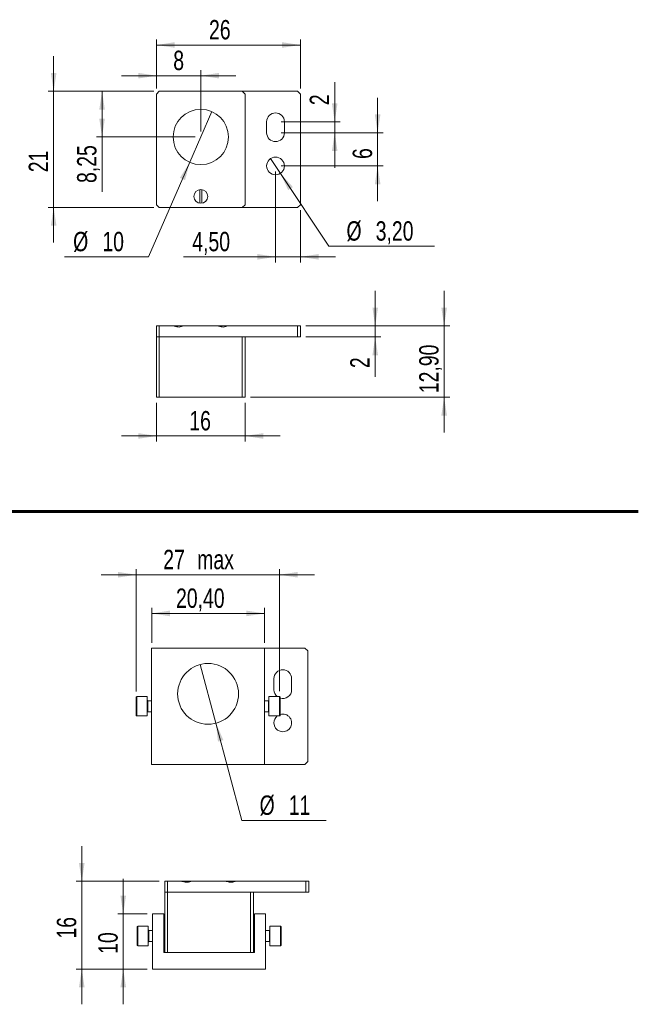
# Model space of a CAD drawing. Header units: millimetres. Extents: x 10 to 197, y 86 to 268.
# Tile 3 of 3: x 85 to 197, y 86 to 264. Entities that reach past the tile are written whole.
import ezdxf

# ---------------------------------------------------------------- set-up
doc = ezdxf.new("R2010")
doc.units = ezdxf.units.MM
doc.styles.add('SLDTEXTSTYLE0', font='TXT', dxfattribs={"width": 0.75})
doc.dimstyles.new('SLDDIMSTYLE0', dxfattribs={"dimtxt": 3.5, "dimasz": 3.302, "dimexe": 0, "dimexo": 0.0625, "dimgap": 0.875, "dimtad": 1, "dimtoh": 1, "dimrnd": 1e-09, "dimzin": 12, "dimdsep": 46, "dimtxsty": 'SLDTEXTSTYLE0', "dimsah": 1, "dimcen": 0.09, "dimadec": 0, "dimazin": 0, "dimtfac": 1, "dimtofl": 0, "dimtmove": 0, "dimatfit": 3, "dimfxl": 0, "dimtolj": 1, "dimtzin": 12, "dimarcsym": 0})
doc.dimstyles.new('SLDDIMSTYLE1', dxfattribs={"dimtxt": 3.5, "dimasz": 3.302, "dimexe": 0, "dimexo": 0.0625, "dimgap": 0.875, "dimtad": 1, "dimtoh": 1, "dimrnd": 1e-09, "dimzin": 12, "dimdsep": 46, "dimtxsty": 'SLDTEXTSTYLE0', "dimsah": 1, "dimcen": 0.09, "dimadec": 0, "dimazin": 0, "dimtfac": 1, "dimtofl": 0, "dimtmove": 0, "dimatfit": 3, "dimfxl": 0, "dimtolj": 1, "dimtzin": 12, "dimarcsym": 0})
doc.dimstyles.new('SLDDIMSTYLE2', dxfattribs={"dimtxt": 3.5, "dimasz": 3.302, "dimexe": 0, "dimexo": 0.0625, "dimgap": 0.875, "dimtad": 0, "dimtih": 1, "dimtoh": 1, "dimrnd": 1e-09, "dimzin": 12, "dimdsep": 46, "dimtxsty": 'SLDTEXTSTYLE0', "dimsah": 1, "dimcen": 0.09, "dimadec": 0, "dimazin": 0, "dimtfac": 1, "dimtmove": 0, "dimatfit": 3, "dimfxl": 0, "dimtolj": 1, "dimtzin": 12, "dimarcsym": 0})

# ---------------------------------------------------------------- blocks, each defined once
blk = doc.blocks.new('*D3')
at = {"color": 7, "linetype": 'Continuous', "lineweight": 0}
for p, q in [((110.08, 251.11), (110.08, 259.98)), ((136.08, 251.11), (136.08, 259.98)), ((136.08, 258.98), (110.08, 258.98))]:
    blk.add_line(p, q, dxfattribs=at)
for points in [[(110.08, 258.98), (113.38, 258.48), (113.38, 259.49)], [(136.08, 258.98), (132.78, 259.49), (132.78, 258.48)]]:
    blk.add_solid(points, dxfattribs=at)
at = {"color": 7, "linetype": 'Continuous', "lineweight": 0, "insert": (119.56, 263.5), "char_height": 3.5, "attachment_point": 1, "style": 'SLDTEXTSTYLE0'}
blk.add_mtext('26', dxfattribs=at)
blk = doc.blocks.new('*D4')
at = {"color": 7, "linetype": 'Continuous', "lineweight": 0}
for p, q in [((91.49, 250.61), (91.49, 256.96)), ((109.58, 250.61), (90.49, 250.61)), ((91.49, 250.61), (91.49, 229.61)), ((109.58, 229.61), (90.49, 229.61)), ((91.49, 229.61), (91.49, 223.26))]:
    blk.add_line(p, q, dxfattribs=at)
for points in [[(91.49, 250.61), (92, 253.92), (90.98, 253.92)], [(91.49, 229.61), (90.98, 226.31), (92, 226.31)]]:
    blk.add_solid(points, dxfattribs=at)
at = {"color": 7, "linetype": 'Continuous', "lineweight": 0, "insert": (86.98, 235.98), "char_height": 3.5, "attachment_point": 1, "rotation": 90, "style": 'SLDTEXTSTYLE0'}
blk.add_mtext('21', dxfattribs=at)
blk = doc.blocks.new('*D5')
at = {"color": 7, "linetype": 'Continuous', "lineweight": 0}
for p, q in [((110.08, 253.43), (103.73, 253.43)), ((110.08, 251.11), (110.08, 254.43)), ((118.08, 253.43), (110.08, 253.43)), ((118.08, 243.36), (118.08, 254.43)), ((118.08, 253.43), (124.43, 253.43))]:
    blk.add_line(p, q, dxfattribs=at)
for points in [[(110.08, 253.43), (106.78, 253.94), (106.78, 252.93)], [(118.08, 253.43), (121.38, 252.93), (121.38, 253.94)]]:
    blk.add_solid(points, dxfattribs=at)
at = {"color": 7, "linetype": 'Continuous', "lineweight": 0, "insert": (113.1, 257.95), "char_height": 3.5, "attachment_point": 1, "style": 'SLDTEXTSTYLE0'}
blk.add_mtext('8', dxfattribs=at)
blk = doc.blocks.new('*D6')
at = {"color": 7, "linetype": 'Continuous', "lineweight": 0}
for p, q in [((109.58, 250.61), (99.24, 250.61)), ((100.24, 242.36), (100.24, 250.61)), ((117.08, 242.36), (99.24, 242.36)), ((100.24, 242.36), (100.24, 232.46))]:
    blk.add_line(p, q, dxfattribs=at)
for points in [[(100.24, 250.61), (99.73, 247.31), (100.74, 247.31)], [(100.24, 242.36), (100.74, 245.67), (99.73, 245.67)]]:
    blk.add_solid(points, dxfattribs=at)
at = {"color": 7, "linetype": 'Continuous', "lineweight": 0, "insert": (95.72, 234.04), "char_height": 3.5, "attachment_point": 1, "rotation": 90, "style": 'SLDTEXTSTYLE0'}
blk.add_mtext('8,25', dxfattribs=at)
blk = doc.blocks.new('*D7')
at = {"color": 7, "linetype": 'Continuous', "lineweight": 0}
for p, q in [((130.69, 238.45), (132.46, 235.78)), ((132.46, 235.78), (141.23, 222.61)), ((141.23, 222.61), (160.31, 222.61))]:
    blk.add_line(p, q, dxfattribs=at)
blk.add_solid([(132.46, 235.78), (133.87, 232.75), (134.72, 233.31)], dxfattribs=at)
at = {"color": 7, "linetype": 'Continuous', "lineweight": 0, "char_height": 3.5, "attachment_point": 1, "style": 'SLDTEXTSTYLE0'}
for s, insert in [('%%c', (144.4, 227.12)), ('3,20', (149.68, 227.12))]:
    blk.add_mtext(s, dxfattribs=dict(at, insert=insert))
blk = doc.blocks.new('*D8')
at = {"color": 7, "linetype": 'Continuous', "lineweight": 0}
for p, q in [((150.03, 243.11), (150.03, 249.46)), ((132.58, 243.11), (151.03, 243.11)), ((150.03, 237.11), (150.03, 243.11)), ((132.58, 237.11), (151.03, 237.11)), ((150.03, 237.11), (150.03, 230.76))]:
    blk.add_line(p, q, dxfattribs=at)
for points in [[(150.03, 243.11), (150.54, 246.42), (149.53, 246.42)], [(150.03, 237.11), (149.53, 233.81), (150.54, 233.81)]]:
    blk.add_solid(points, dxfattribs=at)
at = {"color": 7, "linetype": 'Continuous', "lineweight": 0, "insert": (145.52, 238.38), "char_height": 3.5, "attachment_point": 1, "rotation": 90, "style": 'SLDTEXTSTYLE0'}
blk.add_mtext('6', dxfattribs=at)
blk = doc.blocks.new('*D9')
at = {"color": 7, "linetype": 'Continuous', "lineweight": 0}
for p, q in [((131.58, 236.11), (131.58, 219.69)), ((136.08, 229.11), (136.08, 219.69)), ((131.58, 220.69), (114.94, 220.69)), ((131.58, 220.69), (136.08, 220.69)), ((136.08, 220.69), (142.43, 220.69))]:
    blk.add_line(p, q, dxfattribs=at)
for points in [[(131.58, 220.69), (128.28, 221.2), (128.28, 220.18)], [(136.08, 220.69), (139.38, 220.18), (139.38, 221.2)]]:
    blk.add_solid(points, dxfattribs=at)
at = {"color": 7, "linetype": 'Continuous', "lineweight": 0, "insert": (116.53, 225.2), "char_height": 3.5, "attachment_point": 1, "style": 'SLDTEXTSTYLE0'}
blk.add_mtext('4,50', dxfattribs=at)
blk = doc.blocks.new('*D10')
at = {"color": 7, "linetype": 'Continuous', "lineweight": 0}
for p, q in [((142.27, 245.11), (142.27, 252.27)), ((132.58, 245.11), (143.27, 245.11)), ((142.27, 245.11), (142.27, 243.11)), ((132.58, 243.11), (143.27, 243.11)), ((142.27, 243.11), (142.27, 236.76))]:
    blk.add_line(p, q, dxfattribs=at)
for points in [[(142.27, 245.11), (142.78, 248.42), (141.77, 248.42)], [(142.27, 243.11), (141.77, 239.81), (142.78, 239.81)]]:
    blk.add_solid(points, dxfattribs=at)
at = {"color": 7, "linetype": 'Continuous', "lineweight": 0, "insert": (137.76, 248.1), "char_height": 3.5, "attachment_point": 1, "rotation": 90, "style": 'SLDTEXTSTYLE0'}
blk.add_mtext('2', dxfattribs=at)
blk = doc.blocks.new('*D11')
at = {"color": 7, "linetype": 'Continuous', "lineweight": 0}
for p, q in [((120.07, 246.95), (116.08, 237.78)), ((116.08, 237.78), (108.63, 220.69)), ((108.63, 220.69), (93.43, 220.69))]:
    blk.add_line(p, q, dxfattribs=at)
blk.add_solid([(116.08, 237.78), (114.3, 234.96), (115.23, 234.55)], dxfattribs=at)
at = {"color": 7, "linetype": 'Continuous', "lineweight": 0, "char_height": 3.5, "attachment_point": 1, "style": 'SLDTEXTSTYLE0'}
for s, insert in [('%%c', (95.01, 225.2)), ('10', (100.29, 225.2))]:
    blk.add_mtext(s, dxfattribs=dict(at, insert=insert))
blk = doc.blocks.new('*D12')
at = {"color": 7, "linetype": 'Continuous', "lineweight": 0}
for p, q in [((162.05, 208.2), (162.05, 214.55)), ((137.08, 208.2), (163.05, 208.2)), ((162.05, 208.2), (162.05, 195.3)), ((127.08, 195.3), (163.05, 195.3)), ((162.05, 195.3), (162.05, 188.95))]:
    blk.add_line(p, q, dxfattribs=at)
for points in [[(162.05, 208.2), (162.56, 211.51), (161.54, 211.51)], [(162.05, 195.3), (161.54, 192), (162.56, 192)]]:
    blk.add_solid(points, dxfattribs=at)
at = {"color": 7, "linetype": 'Continuous', "lineweight": 0, "insert": (157.54, 196.04), "char_height": 3.5, "attachment_point": 1, "rotation": 90, "style": 'SLDTEXTSTYLE0'}
blk.add_mtext('12,90', dxfattribs=at)
blk = doc.blocks.new('*D13')
at = {"color": 7, "linetype": 'Continuous', "lineweight": 0}
for p, q in [((149.59, 208.2), (149.59, 214.55)), ((137.08, 208.2), (150.59, 208.2)), ((149.59, 206.2), (149.59, 208.2)), ((137.08, 206.2), (150.59, 206.2)), ((149.59, 206.2), (149.59, 198.98))]:
    blk.add_line(p, q, dxfattribs=at)
for points in [[(149.59, 208.2), (150.1, 211.51), (149.09, 211.51)], [(149.59, 206.2), (149.09, 202.9), (150.1, 202.9)]]:
    blk.add_solid(points, dxfattribs=at)
at = {"color": 7, "linetype": 'Continuous', "lineweight": 0, "insert": (145.08, 200.57), "char_height": 3.5, "attachment_point": 1, "rotation": 90, "style": 'SLDTEXTSTYLE0'}
blk.add_mtext('2', dxfattribs=at)
blk = doc.blocks.new('*D14')
at = {"color": 7, "linetype": 'Continuous', "lineweight": 0}
for p, q in [((110.08, 194.3), (110.08, 187.31)), ((126.08, 194.3), (126.08, 187.31)), ((110.08, 188.31), (103.73, 188.31)), ((126.08, 188.31), (110.08, 188.31)), ((126.08, 188.31), (132.43, 188.31))]:
    blk.add_line(p, q, dxfattribs=at)
for points in [[(110.08, 188.31), (106.78, 188.82), (106.78, 187.8)], [(126.08, 188.31), (129.38, 187.8), (129.38, 188.82)]]:
    blk.add_solid(points, dxfattribs=at)
at = {"color": 7, "linetype": 'Continuous', "lineweight": 0, "insert": (116, 192.82), "char_height": 3.5, "attachment_point": 1, "style": 'SLDTEXTSTYLE0'}
blk.add_mtext('16', dxfattribs=at)
blk = doc.blocks.new('*D15')
at = {"color": 7, "linetype": 'Continuous', "lineweight": 0}
for p, q in [((109.2, 150.94), (109.2, 157.23)), ((129.6, 150.94), (129.6, 157.23)), ((129.6, 156.23), (109.2, 156.23))]:
    blk.add_line(p, q, dxfattribs=at)
for points in [[(109.2, 156.23), (112.5, 155.72), (112.5, 156.74)], [(129.6, 156.23), (126.29, 156.74), (126.29, 155.72)]]:
    blk.add_solid(points, dxfattribs=at)
at = {"color": 7, "linetype": 'Continuous', "lineweight": 0, "insert": (113.6, 160.74), "char_height": 3.5, "attachment_point": 1, "style": 'SLDTEXTSTYLE0'}
blk.add_mtext('20,40', dxfattribs=at)
blk = doc.blocks.new('*D16')
at = {"color": 7, "linetype": 'Continuous', "lineweight": 0}
for p, q in [((106.4, 142.09), (106.4, 164.22)), ((132.3, 142.19), (132.3, 164.22)), ((106.4, 163.22), (100.05, 163.22)), ((106.4, 163.22), (132.3, 163.22)), ((132.3, 163.22), (138.65, 163.22))]:
    blk.add_line(p, q, dxfattribs=at)
for points in [[(106.4, 163.22), (103.09, 163.73), (103.09, 162.71)], [(132.3, 163.22), (135.6, 162.71), (135.6, 163.73)]]:
    blk.add_solid(points, dxfattribs=at)
at = {"color": 7, "linetype": 'Continuous', "lineweight": 0, "char_height": 3.5, "attachment_point": 1, "style": 'SLDTEXTSTYLE0'}
for s, insert in [('27', (111.29, 167.73)), (' max', (116.45, 167.73))]:
    blk.add_mtext(s, dxfattribs=dict(at, insert=insert))
blk = doc.blocks.new('*D17')
at = {"color": 7, "linetype": 'Continuous', "lineweight": 0}
for p, q in [((117.97, 147), (120.82, 136.38)), ((120.82, 136.38), (125.52, 118.81)), ((125.52, 118.81), (140.73, 118.81))]:
    blk.add_line(p, q, dxfattribs=at)
blk.add_solid([(120.82, 136.38), (121.18, 133.06), (122.16, 133.32)], dxfattribs=at)
at = {"color": 7, "linetype": 'Continuous', "lineweight": 0, "char_height": 3.5, "attachment_point": 1, "style": 'SLDTEXTSTYLE0'}
for s, insert in [('%%c', (128.7, 123.32)), ('11', (133.97, 123.32))]:
    blk.add_mtext(s, dxfattribs=dict(at, insert=insert))
blk = doc.blocks.new('*D18')
at = {"color": 7, "linetype": 'Continuous', "lineweight": 0}
for p, q in [((104.06, 101.92), (104.06, 108.27)), ((108.37, 101.92), (103.06, 101.92)), ((104.06, 91.92), (104.06, 101.92)), ((108.37, 91.92), (103.06, 91.92)), ((104.06, 91.92), (104.06, 85.57))]:
    blk.add_line(p, q, dxfattribs=at)
for points in [[(104.06, 101.92), (104.57, 105.22), (103.55, 105.22)], [(104.06, 91.92), (103.55, 88.62), (104.57, 88.62)]]:
    blk.add_solid(points, dxfattribs=at)
at = {"color": 7, "linetype": 'Continuous', "lineweight": 0, "insert": (99.55, 94.69), "char_height": 3.5, "attachment_point": 1, "rotation": 90, "style": 'SLDTEXTSTYLE0'}
blk.add_mtext('10', dxfattribs=at)
blk = doc.blocks.new('*D19')
at = {"color": 7, "linetype": 'Continuous', "lineweight": 0}
for p, q in [((96.57, 107.82), (96.57, 114.17)), ((110.57, 107.82), (95.57, 107.82)), ((96.57, 91.92), (96.57, 107.82)), ((108.37, 91.92), (95.57, 91.92)), ((96.57, 91.92), (96.57, 85.57))]:
    blk.add_line(p, q, dxfattribs=at)
for points in [[(96.57, 107.82), (97.08, 111.12), (96.06, 111.12)], [(96.57, 91.92), (96.06, 88.62), (97.08, 88.62)]]:
    blk.add_solid(points, dxfattribs=at)
at = {"color": 7, "linetype": 'Continuous', "lineweight": 0, "insert": (92.06, 97.45), "char_height": 3.5, "attachment_point": 1, "rotation": 90, "style": 'SLDTEXTSTYLE0'}
blk.add_mtext('16', dxfattribs=at)

msp = doc.modelspace()

# ---------------------------------------------------------------- linework, layer by layer
at = {"color": 7, "linetype": 'Continuous', "lineweight": 15}
for p, q in [((110.578, 250.613), (110.078, 250.113)), ((110.078, 250.113), (110.078, 230.113)), ((125.578, 250.613), (110.578, 250.613)), ((135.578, 250.613), (125.578, 250.613)), ((126.078, 250.113), (125.578, 250.613)), ((126.078, 230.113), (126.078, 250.113)), ((136.078, 250.113), (135.578, 250.613)), ((136.078, 230.113), (136.078, 250.113)), ((129.978, 245.113), (129.978, 243.113)), ((133.178, 243.113), (133.178, 245.113)), ((110.078, 230.113), (110.578, 229.613)), ((110.578, 229.613), (125.578, 229.613)), ((125.578, 229.613), (126.078, 230.113)), ((125.578, 229.613), (135.578, 229.613)), ((135.578, 229.613), (136.078, 230.113)), ((110.078, 206.204), (110.078, 208.204)), ((110.078, 208.204), (110.578, 208.204)), ((110.578, 208.204), (110.578, 206.204)), ((113.161, 208.204), (110.578, 208.204)), ((113.161, 208.204), (114.997, 208.204)), ((121.161, 208.204), (114.994, 208.204)), ((121.142, 208.204), (122.997, 208.204)), ((135.578, 208.204), (122.994, 208.204)), ((135.578, 206.204), (135.578, 208.204)), ((135.578, 208.204), (136.078, 208.204)), ((136.078, 208.204), (136.078, 206.204)), ((110.578, 206.204), (110.078, 206.204)), ((110.078, 195.304), (110.078, 206.204)), ((110.078, 206.204), (110.578, 206.204)), ((135.578, 206.204), (110.578, 206.204)), ((110.578, 206.204), (110.578, 195.304)), ((125.578, 206.204), (110.578, 206.204)), ((125.578, 195.304), (125.578, 206.204)), ((126.078, 206.204), (126.078, 195.304)), ((136.078, 206.204), (135.578, 206.204)), ((110.578, 195.304), (110.078, 195.304)), ((125.578, 195.304), (110.578, 195.304)), ((126.078, 195.304), (125.578, 195.304)), ((109.195, 149.941), (129.595, 149.941)), ((109.195, 149.941), (109.195, 128.941)), ((129.595, 149.941), (129.595, 128.941)), ((136.895, 149.941), (129.595, 149.941)), ((137.395, 149.441), (136.895, 149.941)), ((137.395, 129.441), (137.395, 149.441)), ((131.295, 144.441), (131.295, 142.441)), ((134.495, 142.441), (134.495, 144.441)), ((106.395, 137.791), (106.395, 141.091)), ((106.495, 141.191), (106.495, 137.691)), ((108.395, 137.691), (108.395, 141.191)), ((130.395, 141.191), (130.395, 139.911)), ((132.295, 139.911), (132.295, 141.191)), ((132.395, 141.091), (132.395, 139.884)), ((108.495, 140.441), (108.495, 138.441)), ((130.295, 139.71), (130.295, 140.441)), ((130.295, 138.441), (130.295, 139.71)), ((130.395, 139.911), (130.395, 137.691)), ((132.295, 137.691), (132.295, 139.911)), ((132.395, 139.884), (132.395, 137.791)), ((129.595, 128.941), (109.195, 128.941)), ((129.595, 128.941), (136.895, 128.941)), ((136.895, 128.941), (137.395, 129.441)), ((111.571, 105.822), (111.571, 107.822)), ((111.571, 107.822), (112.071, 107.822)), ((112.071, 107.822), (112.071, 105.822)), ((114.654, 107.822), (112.071, 107.822)), ((114.635, 107.822), (116.487, 107.822)), ((122.654, 107.822), (116.487, 107.822)), ((122.654, 107.822), (124.49, 107.822)), ((137.071, 107.822), (124.487, 107.822)), ((137.071, 105.822), (137.071, 107.822)), ((137.071, 107.822), (137.571, 107.822)), ((137.571, 107.822), (137.571, 105.822)), ((112.071, 105.822), (111.571, 105.822)), ((111.571, 94.922), (111.571, 105.822)), ((111.571, 105.822), (112.071, 105.822)), ((137.071, 105.822), (112.071, 105.822)), ((112.071, 105.822), (112.071, 94.922)), ((127.071, 105.822), (112.071, 105.822)), ((127.071, 94.922), (127.071, 105.822)), ((127.571, 105.822), (127.571, 94.922)), ((137.571, 105.822), (137.071, 105.822)), ((109.371, 101.922), (109.371, 91.922)), ((111.371, 101.922), (109.371, 101.922)), ((111.371, 94.922), (111.371, 101.922)), ((127.771, 101.922), (127.771, 94.922)), ((129.771, 101.922), (127.771, 101.922)), ((129.771, 91.922), (129.771, 101.922)), ((106.571, 96.272), (106.571, 99.572)), ((106.671, 99.672), (106.671, 96.172)), ((108.571, 96.172), (108.571, 99.672)), ((108.671, 98.922), (108.671, 96.922)), ((130.471, 96.922), (130.471, 98.922)), ((130.571, 99.672), (130.571, 96.236)), ((132.471, 96.172), (132.471, 99.672)), ((132.571, 99.572), (132.571, 96.332)), ((130.571, 96.236), (130.571, 96.172)), ((132.571, 96.332), (132.571, 96.272)), ((127.771, 94.922), (111.371, 94.922)), ((127.071, 94.922), (112.071, 94.922)), ((109.371, 91.922), (129.771, 91.922))]:
    msp.add_line(p, q, dxfattribs=at)
at = {"color": 7, "linetype": 'Continuous', "lineweight": 60}
msp.add_line((9.546, 174.649), (197.135, 174.649), dxfattribs=at)
at = {"color": 7, "linetype": 'Continuous', "lineweight": 15}
for centre, radius in [((118.078, 242.363), 5), ((131.578, 237.113), 1.6), ((118.078, 231.613), 1.25), ((119.395, 141.691), 5.5), ((119.395, 141.691), 5.5)]:
    msp.add_circle(centre, radius, dxfattribs=at)
for centre, radius, start, end in [((131.578, 245.113), 1.6, 0, 180), ((131.578, 243.113), 1.6, 180, 0), ((132.895, 144.441), 1.6, 0, 180), ((132.895, 142.441), 1.6, 180, 231.37517), ((132.895, 142.441), 1.6, 251.79004, 0), ((106.495, 141.091), 0.1, 90, 180), ((132.295, 141.091), 0.1, 0, 90), ((108.495, 140.541), 0.1, 180, 270), ((130.295, 140.541), 0.1, 270, 0), ((106.495, 137.791), 0.1, 180, 270), ((108.495, 138.341), 0.1, 90, 180), ((130.295, 138.341), 0.1, 0, 90), ((132.895, 136.441), 1.6, 180, 108.20996), ((132.895, 136.441), 1.6, 128.62483, 180), ((132.295, 137.791), 0.1, 270, 0), ((106.671, 99.572), 0.1, 90, 180), ((108.671, 99.022), 0.1, 180, 270), ((130.471, 99.022), 0.1, 270, 0), ((132.471, 99.572), 0.1, 0, 90), ((106.671, 96.272), 0.1, 180, 270), ((108.671, 96.822), 0.1, 90, 180), ((130.471, 96.822), 0.1, 0, 90), ((132.471, 96.272), 0.1, 270, 0)]:
    msp.add_arc(centre, radius, start, end, dxfattribs=at)
for points, knots in [([(117.878, 230.405), (117.878, 230.563), (117.878, 230.973), (117.878, 231.789), (117.878, 232.437), (117.878, 232.833)], [0, 0, 0, 0, 0.1973121, 0.5099648, 1, 1, 1, 1]), ([(118.278, 232.824), (118.278, 232.408), (118.278, 231.6), (118.278, 230.793), (118.278, 230.402)], [0, 0, 0, 0, 0.5154026, 1, 1, 1, 1]), ([(114.994, 208.204), (114.714, 208.112), (114.171, 207.934), (113.531, 208.058), (113.219, 208.182), (113.161, 208.204)], [0, 0, 0, 0, 0.46356978, 0.90101922, 1, 1, 1, 1]), ([(122.994, 208.204), (122.714, 208.112), (122.171, 207.934), (121.531, 208.058), (121.219, 208.182), (121.161, 208.204)], [0, 0, 0, 0, 0.4635696, 0.90101909, 1, 1, 1, 1]), ([(116.487, 107.822), (116.208, 107.73), (115.664, 107.551), (115.024, 107.675), (114.712, 107.799), (114.654, 107.822)], [0, 0, 0, 0, 0.46356978, 0.90101922, 1, 1, 1, 1]), ([(124.487, 107.822), (124.208, 107.73), (123.664, 107.551), (123.024, 107.675), (122.712, 107.799), (122.654, 107.822)], [0, 0, 0, 0, 0.4635696, 0.90101909, 1, 1, 1, 1])]:
    msp.add_open_spline(points, degree=3, knots=knots, dxfattribs=at)
for points in [[(108.395, 141.191), (106.495, 141.191)], [(132.295, 141.191), (130.395, 141.191)], [(109.195, 140.441), (108.495, 140.441)], [(130.295, 140.441), (129.595, 140.441)], [(106.495, 137.691), (108.395, 137.691)], [(108.495, 138.441), (109.195, 138.441)], [(129.595, 138.441), (130.295, 138.441)], [(130.395, 137.691), (132.295, 137.691)], [(108.571, 99.672), (106.671, 99.672)], [(109.371, 98.922), (108.671, 98.922)], [(111.571, 98.722), (111.371, 98.922)], [(127.771, 98.922), (127.571, 98.722)], [(130.471, 98.922), (129.771, 98.922)], [(132.471, 99.672), (130.571, 99.672)], [(106.671, 96.172), (108.571, 96.172)], [(108.671, 96.922), (109.371, 96.922)], [(111.371, 96.922), (111.571, 97.122)], [(127.571, 97.122), (127.771, 96.922)], [(129.771, 96.922), (130.471, 96.922)], [(130.571, 96.172), (132.471, 96.172)]]:
    msp.add_open_spline(points, degree=1, dxfattribs=at)

# ---------------------------------------------------------------- dimensions: what is measured, and where the dimension line sits
at = {"color": 7, "linetype": 'Continuous', "lineweight": 0}
for base, p1, p2, angle, dimstyle, picture, middle in [((110.078, 258.983), (136.078, 250.113), (110.078, 250.113), 0, 'SLDDIMSTYLE0', '*D3', (122.143, 258.983)), ((91.493, 229.613), (110.578, 250.613), (110.578, 229.613), 90, 'SLDDIMSTYLE1', '*D4', (91.493, 238.567)), ((110.078, 253.434), (118.078, 242.363), (110.078, 250.113), 0, 'SLDDIMSTYLE1', '*D5', (114.395, 253.434)), ((142.275, 243.113), (131.578, 245.113), (131.578, 243.113), 90, 'SLDDIMSTYLE1', '*D10', (142.275, 249.39)), ((100.236, 250.613), (118.078, 242.363), (110.578, 250.613), 90, 'SLDDIMSTYLE0', '*D6', (100.236, 238.567)), ((150.034, 243.113), (131.578, 237.113), (131.578, 243.113), 90, 'SLDDIMSTYLE1', '*D8', (150.034, 239.668)), ((136.078, 220.691), (131.578, 237.113), (136.078, 230.113), 0, 'SLDDIMSTYLE1', '*D9', (121.055, 220.691)), ((162.051, 195.304), (136.078, 208.204), (126.078, 195.304), 90, 'SLDDIMSTYLE1', '*D12', (162.051, 201.858)), ((149.594, 208.204), (136.078, 206.204), (136.078, 208.204), 90, 'SLDDIMSTYLE1', '*D13', (149.594, 201.858)), ((109.195, 156.232), (129.595, 149.941), (109.195, 149.941), 0, 'SLDDIMSTYLE0', '*D15', (119.417, 156.232)), ((96.571, 107.822), (109.371, 91.922), (111.571, 107.822), 90, 'SLDDIMSTYLE1', '*D19', (96.571, 100.035)), ((104.061, 101.922), (109.371, 91.922), (109.371, 101.922), 90, 'SLDDIMSTYLE1', '*D18', (104.061, 97.27))]:
    dim = msp.add_linear_dim(base=base, p1=p1, p2=p2, angle=angle, dimstyle=dimstyle, dxfattribs=at)
    dim.commit()
    dim.dimension.update_dxf_attribs({"geometry": picture, "text_midpoint": middle, "dimtype": 160})
for p1, p2, picture, middle in [((120.075, 246.947), (116.08, 237.779), '*D11', (100.236, 223.465)), ((130.691, 238.445), (132.464, 235.781), '*D7', (151.564, 225.389)), ((117.972, 147.004), (120.818, 136.379), '*D17', (133.921, 121.584))]:
    dim = msp.add_diameter_dim_2p(p1=p1, p2=p2, dimstyle='SLDDIMSTYLE2', dxfattribs=at)
    dim.commit()
    dim.dimension.update_dxf_attribs({"geometry": picture, "text_midpoint": middle, "dimtype": 163})
dim = msp.add_linear_dim(base=(110.078, 188.312), p1=(126.078, 195.304), p2=(110.078, 195.304), dimstyle='SLDDIMSTYLE1', dxfattribs=at)
dim.commit()
dim.dimension.update_dxf_attribs({"geometry": '*D14', "text_midpoint": (118.583, 188.312), "dimtype": 160})
dim = msp.add_linear_dim(base=(132.295, 163.219), p1=(106.395, 141.091), p2=(132.295, 141.191), angle=0, text='<> max', dimstyle='SLDDIMSTYLE1', dxfattribs=at)
dim.commit()
dim.dimension.update_dxf_attribs({"geometry": '*D16', "text_midpoint": (119.417, 163.219), "dimtype": 160})

doc.saveas('drawing.dxf')
